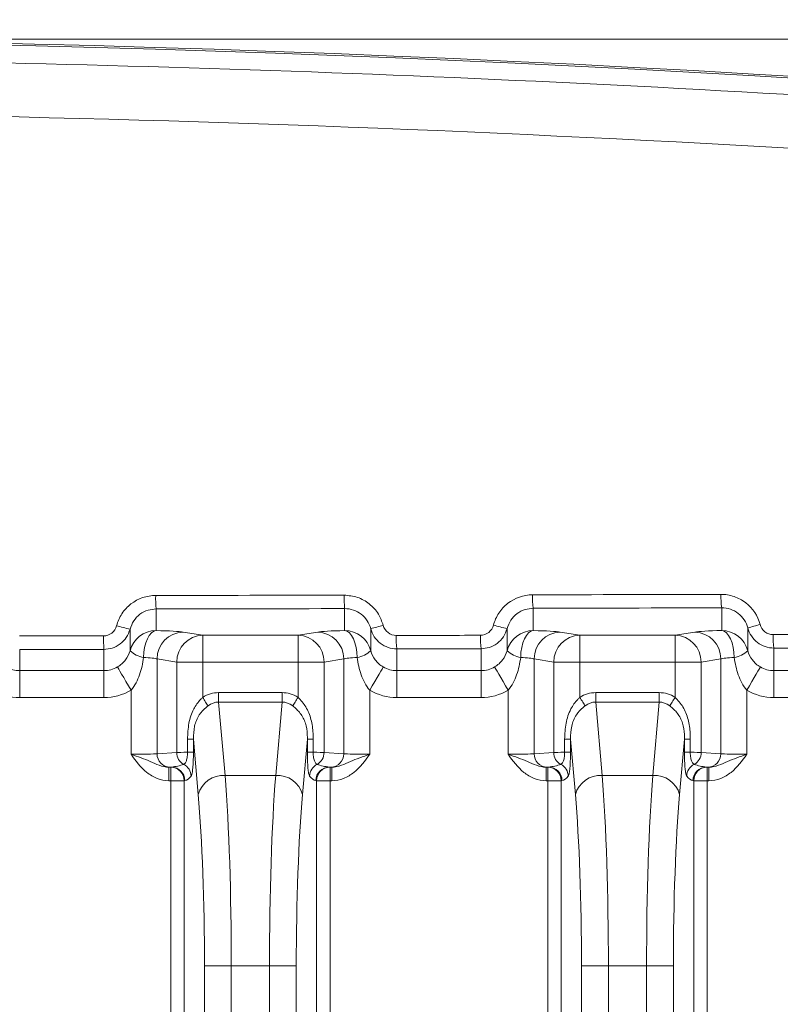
# Model space of a CAD drawing. Header units: millimetres. Extents: x 0 to 594, y 0 to 420.
# Tile 36 of 70: x 360 to 375, y 246 to 265. Entities that reach past the tile are written whole.
import ezdxf

# ---------------------------------------------------------------- set-up
doc = ezdxf.new("R2010")
doc.units = ezdxf.units.MM
doc.styles.add('SLDTEXTSTYLE1', font='TXT', dxfattribs={"width": 0.605})
doc.dimstyles.new('SLDDIMSTYLE3', dxfattribs={"dimtxt": 2.568319, "dimasz": 3.3, "dimexe": 0, "dimexo": 0.0625, "dimgap": 0.64208, "dimtad": 1, "dimdec": 3, "dimlfac": 2, "dimrnd": 1e-09, "dimzin": 12, "dimdsep": 46, "dimtxsty": 'SLDTEXTSTYLE1', "dimsah": 1, "dimcen": 0.09, "dimadec": 0, "dimazin": 3, "dimtfac": 1, "dimtdec": 1, "dimtmove": 0, "dimatfit": 0, "dimfxl": 1, "dimfrac": 2, "dimtolj": 1, "dimtzin": 12, "dimarcsym": 0})
doc.dimstyles.new('SLDDIMSTYLE4', dxfattribs={"dimtxt": 2.568319, "dimasz": 3.3, "dimexe": 0, "dimexo": 0.0625, "dimgap": 0.64208, "dimtad": 1, "dimdec": 0, "dimlfac": 2, "dimrnd": 1e-09, "dimzin": 12, "dimdsep": 46, "dimtxsty": 'SLDTEXTSTYLE1', "dimsah": 1, "dimcen": 0.09, "dimadec": 0, "dimazin": 3, "dimtfac": 1, "dimtdec": 1, "dimtofl": 0, "dimtmove": 0, "dimatfit": 3, "dimfxl": 1, "dimfrac": 2, "dimtolj": 1, "dimtzin": 12, "dimarcsym": 0})

# ---------------------------------------------------------------- blocks, each defined once
blk = doc.blocks.new('*D14')
at = {"color": 7, "linetype": 'Continuous', "lineweight": 0}
for p, q in [((441.841, 271.949), (441.841, 278.349)), ((441.841, 264.449), (441.841, 271.949)), ((359.347, 264.449), (442.841, 264.449)), ((441.841, 264.449), (441.841, 236.713)), ((437.309, 245.092), (437.309, 245.68)), ((437.309, 245.68), (441.254, 245.68)), ((441.254, 245.68), (441.254, 245.092)), ((437.309, 238.722), (437.309, 238.134)), ((441.254, 238.134), (441.254, 238.722)), ((437.309, 238.134), (441.254, 238.134))]:
    blk.add_line(p, q, dxfattribs=at)
for points in [[(441.841, 271.949), (442.341, 275.249), (441.341, 275.249)], [(441.841, 264.449), (441.341, 261.149), (442.341, 261.149)]]:
    blk.add_solid(points, dxfattribs=at)
at = {"color": 7, "linetype": 'Continuous', "lineweight": 0, "char_height": 2.6458, "attachment_point": 1, "rotation": 90, "style": 'SLDTEXTSTYLE1'}
for s, insert in [('min.', (437.843, 247.113, 0.05)), ('min.', (433.311, 246.035, 0.05)), ('0,6', (437.843, 239.457, 0.05)), ('15', (433.311, 238.771, 0.05))]:
    blk.add_mtext(s, dxfattribs=dict(at, insert=insert))
blk = doc.blocks.new('*D15')
at = {"color": 7, "linetype": 'Continuous', "lineweight": 0}
for p, q in [((346.45, 291.591), (345.862, 291.591)), ((345.862, 291.591), (345.862, 287.647)), ((354.78, 291.591), (355.368, 291.591)), ((355.368, 291.591), (355.368, 287.647)), ((271.889, 206.062), (271.889, 288.059)), ((429.341, 208.541), (429.341, 288.059)), ((345.862, 287.647), (346.45, 287.647)), ((355.368, 287.647), (354.78, 287.647)), ((271.889, 287.059), (429.341, 287.059))]:
    blk.add_line(p, q, dxfattribs=at)
for points in [[(271.889, 287.059), (275.189, 286.559), (275.189, 287.559)], [(429.341, 287.059), (426.041, 287.559), (426.041, 286.559)]]:
    blk.add_solid(points, dxfattribs=at)
at = {"color": 7, "linetype": 'Continuous', "lineweight": 0, "char_height": 2.6458, "attachment_point": 1, "rotation": 0, "style": 'SLDTEXTSTYLE1'}
for s, insert in [('315', (346.499, 295.59, 0.05)), ('12,4', (347.185, 291.057, 0.05))]:
    blk.add_mtext(s, dxfattribs=dict(at, insert=insert))

msp = doc.modelspace()

# ---------------------------------------------------------------- linework, layer by layer
at = {"color": 8, "linetype": 'Continuous', "lineweight": 0}
for p, q in [((369.92271, 253.84682), (369.92271, 253.43157)), ((373.43321, 253.43157), (373.43321, 253.85487)), ((362.90171, 253.83474), (362.90171, 253.43156)), ((366.41221, 253.43157), (366.41221, 253.84011)), ((373.91869, 253.05616), (373.91869, 253.48023)), ((362.41623, 253.45731), (362.41623, 253.05616)), ((363.40402, 253.40413), (363.76921, 253.34463)), ((363.76921, 253.34463), (365.54471, 253.34463)), ((365.54471, 253.34463), (365.90989, 253.40414)), ((366.89769, 253.05616), (366.89769, 253.4649)), ((369.43723, 253.46883), (369.43723, 253.05616)), ((370.42502, 253.40414), (370.79021, 253.34463)), ((370.79021, 253.34463), (372.56571, 253.34463)), ((372.56571, 253.34463), (372.93089, 253.40414)), ((360.36217, 253.07944), (360.36217, 252.68434)), ((361.93074, 252.68434), (361.93074, 253.08124)), ((367.38317, 253.08958), (367.38317, 252.68434)), ((368.95174, 252.68434), (368.95174, 253.09257)), ((374.40417, 253.10509), (374.40417, 252.68435)), ((363.2848, 252.84361), (362.91961, 252.90311)), ((362.91961, 252.90311), (362.91961, 251.13726)), ((363.2848, 251.16105), (363.2848, 252.84361)), ((363.76921, 252.84361), (363.76921, 252.18699)), ((365.54471, 252.84361), (363.76921, 252.84361)), ((365.54471, 252.187), (365.54471, 252.84361)), ((366.39431, 252.90311), (366.02912, 252.84361)), ((366.02912, 252.84361), (366.02912, 251.16105)), ((366.39431, 252.90311), (366.39431, 251.13726)), ((370.3058, 252.84361), (369.94061, 252.90312)), ((369.94061, 252.90312), (369.94061, 251.13726)), ((370.3058, 251.16105), (370.3058, 252.84361)), ((370.79021, 252.84361), (370.79021, 252.187)), ((372.56571, 252.84361), (370.79021, 252.84361)), ((372.56571, 252.187), (372.56571, 252.84361)), ((373.41531, 252.90312), (373.05012, 252.84361)), ((373.05012, 252.84361), (373.05012, 251.16105)), ((373.41531, 252.90312), (373.41531, 251.13726)), ((360.36217, 252.68434), (361.93074, 252.68434)), ((367.38317, 252.68434), (368.95174, 252.68434)), ((374.40417, 252.68435), (375.97274, 252.68435)), ((362.4352, 252.31954), (362.4352, 251.12752)), ((364.0663, 252.2755), (365.24761, 252.27549)), ((366.87872, 252.31954), (366.87872, 251.12753)), ((369.4562, 252.31954), (369.4562, 251.12753)), ((371.0873, 252.2755), (372.26861, 252.2755)), ((373.89972, 252.31954), (373.89972, 251.12753)), ((361.93074, 252.18332), (360.36217, 252.18332)), ((364.0663, 252.09819), (364.18585, 250.73179)), ((365.24761, 252.09819), (364.0663, 252.09819)), ((365.12807, 250.73179), (365.24761, 252.09819)), ((368.95174, 252.18332), (367.38317, 252.18332)), ((371.0873, 252.09819), (371.20685, 250.73179)), ((372.26862, 252.09819), (371.0873, 252.09819)), ((372.14907, 250.73179), (372.26862, 252.09819)), ((375.97274, 252.18333), (374.40417, 252.18333)), ((363.48729, 251.16354), (363.48729, 251.40733)), ((363.59613, 251.40733), (363.59613, 251.16354)), ((363.68626, 250.37718), (363.59613, 251.40733)), ((365.71779, 251.40733), (365.62766, 250.37718)), ((365.71779, 251.16354), (365.71779, 251.40733)), ((365.82663, 251.40733), (365.82663, 251.16353)), ((370.50829, 251.16354), (370.50829, 251.40733)), ((370.61713, 251.40733), (370.61713, 251.16354)), ((370.70726, 250.37718), (370.61713, 251.40733)), ((372.73879, 251.40733), (372.64866, 250.37718)), ((372.73879, 251.16354), (372.73879, 251.40733)), ((372.84763, 251.40733), (372.84763, 251.16354)), ((362.91961, 251.13726), (363.2848, 251.16105)), ((366.02912, 251.16105), (366.39431, 251.13726)), ((369.94061, 251.13726), (370.3058, 251.16105)), ((373.05012, 251.16105), (373.41531, 251.13726)), ((363.14127, 250.88541), (363.17344, 250.88541)), ((363.17344, 250.88541), (363.18749, 250.88822)), ((364.18585, 250.73179), (365.12807, 250.73179)), ((366.1521, 250.88655), (366.12643, 250.88822)), ((366.12643, 250.88822), (366.14048, 250.88542)), ((366.14048, 250.88542), (366.17265, 250.88542)), ((370.16227, 250.88542), (370.19444, 250.88542)), ((370.19444, 250.88542), (370.20849, 250.88822)), ((371.20685, 250.73179), (372.14907, 250.73179)), ((373.1731, 250.88655), (373.14743, 250.88823)), ((373.14743, 250.88823), (373.16148, 250.88542)), ((373.16148, 250.88542), (373.19365, 250.88542)), ((363.17344, 250.63471), (363.14127, 250.63471)), ((363.17345, 224.72186), (363.17344, 250.63471)), ((363.43729, 250.63751), (363.42324, 250.6347)), ((363.42324, 250.6347), (363.42325, 224.72186)), ((365.89068, 250.6347), (365.87663, 250.63751)), ((365.8907, 224.72186), (365.89068, 250.6347)), ((366.17265, 250.63471), (366.14048, 250.63471)), ((366.14048, 250.63471), (366.14049, 224.72186)), ((370.19444, 250.63471), (370.16227, 250.63471)), ((370.19445, 224.72186), (370.19444, 250.63471)), ((370.45829, 250.63751), (370.44424, 250.63471)), ((370.44424, 250.63471), (370.44425, 224.72186)), ((372.91168, 250.63471), (372.89763, 250.63751)), ((372.9117, 224.72186), (372.91168, 250.63471)), ((373.19365, 250.63471), (373.16148, 250.63471)), ((373.16148, 250.63471), (373.16149, 224.72186)), ((363.80193, 225.56311), (363.80192, 247.18565)), ((364.30151, 247.18565), (364.30152, 225.56311)), ((365.01242, 247.18565), (364.30151, 247.18565)), ((365.01243, 225.56311), (365.01242, 247.18565)), ((365.51201, 247.18565), (365.51202, 225.56311)), ((370.82293, 224.43879), (370.82292, 247.18566)), ((371.32251, 247.18565), (371.32252, 223.61665)), ((372.03342, 247.18565), (371.32251, 247.18565)), ((372.03343, 223.34803), (372.03342, 247.18565))]:
    msp.add_line(p, q, dxfattribs=at)
at = {"color": 7, "linetype": 'Continuous', "lineweight": 15}
for p, q in [((363.18749, 250.88822), (363.16182, 250.88655)), ((370.20849, 250.88822), (370.18282, 250.88655)), ((372.53301, 247.18566), (372.53302, 223.76149))]:
    msp.add_line(p, q, dxfattribs=at)
at = {"color": 8, "linetype": 'Continuous', "lineweight": 0, "flags": 128}
for points in [[(362.90171, 253.43156), (362.85727, 253.41872), (362.81447, 253.38802), (362.77485, 253.3406), (362.73987, 253.27817), (362.71081, 253.20304), (362.68873, 253.11794), (362.67443, 253.02599), (362.66845, 252.93054)], [(363.76921, 253.34463), (363.76921, 253.33138), (363.76921, 253.30041), (363.76921, 253.25284), (363.76921, 253.1904), (363.76921, 253.11537), (363.76921, 253.03046), (363.76921, 252.93876), (363.76921, 252.84361)], [(365.54471, 253.34463), (365.54471, 253.33138), (365.54471, 253.3004), (365.54471, 253.25284), (365.54471, 253.1904), (365.54471, 253.11537), (365.54471, 253.03046), (365.54471, 252.93876), (365.54471, 252.84361)], [(366.41221, 253.43157), (366.45664, 253.41872), (366.49945, 253.38803), (366.53907, 253.3406), (366.57405, 253.27817), (366.60311, 253.20304), (366.62519, 253.11794), (366.63948, 253.02599), (366.64546, 252.93055)], [(369.92271, 253.43157), (369.87827, 253.41872), (369.83547, 253.38803), (369.79585, 253.3406), (369.76087, 253.27818), (369.73181, 253.20304), (369.70973, 253.11794), (369.69543, 253.02599), (369.68945, 252.93055)], [(370.79021, 253.34463), (370.79021, 253.33138), (370.79021, 253.30041), (370.79021, 253.25284), (370.79021, 253.1904), (370.79021, 253.11537), (370.79021, 253.03046), (370.79021, 252.93876), (370.79021, 252.84361)], [(372.56571, 253.34463), (372.56571, 253.33138), (372.56571, 253.30041), (372.56571, 253.25284), (372.56571, 253.19041), (372.56571, 253.11537), (372.56571, 253.03046), (372.56571, 252.93877), (372.56571, 252.84361)], [(373.43321, 253.43157), (373.47764, 253.41873), (373.52045, 253.38803), (373.56007, 253.3406), (373.59505, 253.27818), (373.62411, 253.20304), (373.64619, 253.11794), (373.66048, 253.02599), (373.66646, 252.93055)], [(362.18297, 252.75258), (362.1894, 252.74154), (362.20483, 252.71505), (362.22869, 252.67408), (362.26012, 252.62013), (362.29795, 252.55518), (362.34081, 252.48159), (362.38713, 252.40208), (362.4352, 252.31954)], [(363.76921, 252.84361), (363.68752, 252.8436), (363.60801, 252.84361), (363.5328, 252.84361), (363.46392, 252.84361), (363.40318, 252.84361), (363.35223, 252.84361), (363.31241, 252.84361), (363.2848, 252.84361)], [(366.02912, 252.84361), (366.0015, 252.84361), (365.96169, 252.84361), (365.91073, 252.84361), (365.85, 252.84361), (365.78111, 252.84361), (365.70591, 252.84361), (365.6264, 252.84361), (365.54471, 252.84361)], [(367.13095, 252.75258), (367.12452, 252.74155), (367.10909, 252.71506), (367.08522, 252.67408), (367.0538, 252.62014), (367.01597, 252.55518), (366.97311, 252.48159), (366.92679, 252.40208), (366.87872, 252.31954)], [(369.20397, 252.75258), (369.2104, 252.74155), (369.22583, 252.71506), (369.24969, 252.67409), (369.28112, 252.62013), (369.31895, 252.55518), (369.36181, 252.4816), (369.40813, 252.40208), (369.4562, 252.31954)], [(370.79021, 252.84361), (370.70852, 252.84361), (370.62901, 252.84361), (370.5538, 252.84361), (370.48492, 252.84361), (370.42418, 252.84361), (370.37323, 252.84361), (370.33341, 252.84361), (370.3058, 252.84361)], [(373.05012, 252.84361), (373.0225, 252.84361), (372.98269, 252.84361), (372.93173, 252.84361), (372.871, 252.84361), (372.80211, 252.84361), (372.72691, 252.84361), (372.6474, 252.84361), (372.56571, 252.84361)], [(374.15195, 252.75259), (374.14552, 252.74155), (374.13009, 252.71506), (374.10622, 252.67409), (374.0748, 252.62014), (374.03697, 252.55518), (373.99411, 252.4816), (373.94779, 252.40208), (373.89972, 252.31954)], [(360.36217, 252.68434), (360.36217, 252.67109), (360.36217, 252.64011), (360.36217, 252.59255), (360.36217, 252.53011), (360.36217, 252.45508), (360.36217, 252.37017), (360.36217, 252.27847), (360.36217, 252.18332)], [(361.93074, 252.68434), (361.93074, 252.67109), (361.93074, 252.64012), (361.93074, 252.59255), (361.93074, 252.53011), (361.93074, 252.45508), (361.93074, 252.37017), (361.93074, 252.27847), (361.93074, 252.18332)], [(367.38317, 252.68434), (367.38317, 252.67109), (367.38317, 252.64012), (367.38317, 252.59255), (367.38317, 252.53012), (367.38317, 252.45508), (367.38317, 252.37017), (367.38317, 252.27848), (367.38317, 252.18332)], [(368.95174, 252.68434), (368.95174, 252.67109), (368.95174, 252.64012), (368.95174, 252.59255), (368.95174, 252.53012), (368.95174, 252.45508), (368.95174, 252.37017), (368.95174, 252.27848), (368.95174, 252.18332)], [(374.40417, 252.68435), (374.40417, 252.67109), (374.40417, 252.64013), (374.40417, 252.59255), (374.40417, 252.53012), (374.40417, 252.45508), (374.40417, 252.37018), (374.40417, 252.27848), (374.40417, 252.18333)], [(364.0663, 252.2755), (364.0663, 252.25092), (364.0663, 252.22658), (364.0663, 252.20271), (364.0663, 252.17954), (364.0663, 252.15729), (364.0663, 252.13619), (364.0663, 252.11642), (364.0663, 252.09819)], [(365.24761, 252.27549), (365.24761, 252.25092), (365.24761, 252.22658), (365.24761, 252.20271), (365.24761, 252.17954), (365.24761, 252.15729), (365.24761, 252.13618), (365.24761, 252.11642), (365.24761, 252.09819)], [(371.0873, 252.2755), (371.0873, 252.25092), (371.0873, 252.22658), (371.0873, 252.20271), (371.0873, 252.17954), (371.0873, 252.1573), (371.0873, 252.13619), (371.0873, 252.11643), (371.0873, 252.09819)], [(372.26861, 252.2755), (372.26861, 252.25092), (372.26861, 252.22658), (372.26861, 252.20271), (372.26861, 252.17954), (372.26861, 252.1573), (372.26862, 252.13619), (372.26861, 252.11642), (372.26862, 252.09819)], [(363.76921, 252.18699), (363.78329, 252.16472), (363.79721, 252.14268), (363.81082, 252.12114), (363.82396, 252.10033), (363.83651, 252.08048), (363.8483, 252.0618), (363.85923, 252.04452), (363.86915, 252.02881)], [(365.54471, 252.187), (365.53063, 252.16472), (365.51671, 252.14269), (365.5031, 252.12114), (365.48995, 252.10033), (365.47741, 252.08048), (365.46561, 252.0618), (365.45469, 252.04452), (365.44477, 252.02881)], [(370.79021, 252.187), (370.80429, 252.16472), (370.81821, 252.14269), (370.83182, 252.12114), (370.84496, 252.10033), (370.85751, 252.08048), (370.8693, 252.06181), (370.88023, 252.04452), (370.89015, 252.02881)], [(372.56571, 252.187), (372.55163, 252.16472), (372.53771, 252.14269), (372.5241, 252.12115), (372.51095, 252.10033), (372.49841, 252.08048), (372.48661, 252.06181), (372.47569, 252.04452), (372.46577, 252.02882)], [(363.48729, 251.40733), (363.50936, 251.40733), (363.52943, 251.40733), (363.54726, 251.40733), (363.56261, 251.40733), (363.57532, 251.40733), (363.58521, 251.40733), (363.59218, 251.40733), (363.59613, 251.40733)], [(365.82663, 251.40733), (365.80456, 251.40733), (365.78449, 251.40733), (365.76666, 251.40733), (365.7513, 251.40733), (365.7386, 251.40733), (365.7287, 251.40733), (365.72174, 251.40733), (365.71779, 251.40733)], [(370.50829, 251.40733), (370.53036, 251.40733), (370.55043, 251.40733), (370.56826, 251.40733), (370.58361, 251.40733), (370.59632, 251.40733), (370.60621, 251.40733), (370.61318, 251.40733), (370.61713, 251.40733)], [(372.84763, 251.40733), (372.82556, 251.40733), (372.80549, 251.40733), (372.78766, 251.40733), (372.77231, 251.40733), (372.7596, 251.40734), (372.7497, 251.40733), (372.74274, 251.40734), (372.73879, 251.40733)], [(363.48729, 251.16354), (363.50936, 251.16353), (363.52943, 251.16354), (363.54726, 251.16353), (363.56261, 251.16353), (363.57532, 251.16353), (363.58521, 251.16353), (363.59218, 251.16353), (363.59613, 251.16354)], [(365.82663, 251.16353), (365.80456, 251.16354), (365.78449, 251.16354), (365.76666, 251.16354), (365.75131, 251.16354), (365.7386, 251.16354), (365.7287, 251.16354), (365.72174, 251.16354), (365.71779, 251.16354)], [(370.50829, 251.16354), (370.53036, 251.16354), (370.55043, 251.16354), (370.56826, 251.16354), (370.58361, 251.16354), (370.59632, 251.16354), (370.60621, 251.16354), (370.61318, 251.16354), (370.61713, 251.16354)], [(372.84763, 251.16354), (372.82556, 251.16354), (372.80549, 251.16354), (372.78766, 251.16354), (372.77231, 251.16354), (372.7596, 251.16354), (372.7497, 251.16354), (372.74274, 251.16354), (372.73879, 251.16354)], [(363.14127, 250.63471), (363.14127, 250.68309), (363.14127, 250.72965), (363.14127, 250.77264), (363.14127, 250.81046), (363.14127, 250.84166), (363.14127, 250.86509), (363.14127, 250.87986), (363.14127, 250.88541)], [(363.17344, 250.63471), (363.17344, 250.68308), (363.17344, 250.72965), (363.17344, 250.77264), (363.17344, 250.81046), (363.17344, 250.84166), (363.17344, 250.86509), (363.17344, 250.87986), (363.17344, 250.88541)], [(366.14048, 250.88542), (366.14048, 250.87986), (366.14048, 250.86509), (366.14048, 250.84166), (366.14048, 250.81046), (366.14048, 250.77265), (366.14048, 250.72965), (366.14048, 250.68309), (366.14048, 250.63471)], [(366.17265, 250.88542), (366.17265, 250.87986), (366.17265, 250.86509), (366.17265, 250.84166), (366.17265, 250.81046), (366.17265, 250.77265), (366.17265, 250.72965), (366.17265, 250.68309), (366.17265, 250.63471)], [(370.16227, 250.63471), (370.16227, 250.68309), (370.16227, 250.72965), (370.16227, 250.77265), (370.16227, 250.81046), (370.16227, 250.84167), (370.16227, 250.8651), (370.16227, 250.87986), (370.16227, 250.88542)], [(370.19444, 250.63471), (370.19444, 250.68309), (370.19444, 250.72965), (370.19444, 250.77265), (370.19444, 250.81046), (370.19444, 250.84167), (370.19444, 250.8651), (370.19444, 250.87986), (370.19444, 250.88542)], [(373.16148, 250.88542), (373.16148, 250.87987), (373.16148, 250.8651), (373.16148, 250.84167), (373.16148, 250.81046), (373.16148, 250.77265), (373.16148, 250.72966), (373.16148, 250.68309), (373.16148, 250.63471)], [(373.19365, 250.88542), (373.19365, 250.87986), (373.19365, 250.8651), (373.19365, 250.84167), (373.19365, 250.81046), (373.19365, 250.77265), (373.19365, 250.72966), (373.19365, 250.68309), (373.19365, 250.63471)], [(363.42324, 250.6347), (363.41492, 250.63471), (363.39833, 250.6347), (363.37403, 250.6347), (363.34284, 250.6347), (363.30585, 250.6347), (363.26432, 250.63471), (363.21967, 250.6347), (363.17344, 250.63471)], [(365.89068, 250.6347), (365.899, 250.63471), (365.91559, 250.6347), (365.93989, 250.63471), (365.97108, 250.63471), (366.00807, 250.6347), (366.0496, 250.63471), (366.09425, 250.6347), (366.14048, 250.63471)], [(370.44424, 250.63471), (370.43592, 250.63471), (370.41933, 250.63471), (370.39503, 250.63471), (370.36384, 250.63471), (370.32685, 250.63471), (370.28532, 250.63471), (370.24067, 250.63471), (370.19444, 250.63471)], [(373.16148, 250.63471), (373.11525, 250.63471), (373.0706, 250.63471), (373.02907, 250.63471), (372.99208, 250.63471), (372.96089, 250.63471), (372.93659, 250.63471), (372.92, 250.63471), (372.91168, 250.63471)], [(363.80192, 247.18565), (363.81854, 247.18565), (363.85173, 247.18565), (363.90033, 247.18565), (363.9627, 247.18565), (364.03668, 247.18565), (364.11974, 247.18565), (364.20904, 247.18565), (364.30151, 247.18565)], [(365.51201, 247.18565), (365.49538, 247.18565), (365.4622, 247.18565), (365.41359, 247.18565), (365.35122, 247.18565), (365.27724, 247.18565), (365.19418, 247.18565), (365.10488, 247.18565), (365.01242, 247.18565)], [(370.82292, 247.18566), (370.83954, 247.18565), (370.87273, 247.18565), (370.92133, 247.18565), (370.9837, 247.18565), (371.05768, 247.18565), (371.14074, 247.18566), (371.23004, 247.18566), (371.32251, 247.18565)], [(372.03342, 247.18565), (372.12588, 247.18566), (372.21518, 247.18566), (372.29824, 247.18565), (372.37222, 247.18565), (372.43459, 247.18565), (372.4832, 247.18566), (372.51638, 247.18565), (372.53301, 247.18566)]]:
    msp.add_lwpolyline(points, dxfattribs=at)
at = {"color": 7, "linetype": 'Continuous', "lineweight": 15}
for centre, radius, start, end in [((350.59011, -136.71655), 401.2, 79.7839621, 100.2161032), ((350.61518, -136.74163), 401.19094, 79.7833381, 100.2167272)]:
    msp.add_arc(centre, radius, start, end, dxfattribs=at)
at = {"color": 8, "linetype": 'Continuous', "lineweight": 0}
for centre, radius, start, end in [((365.16028, 254.02931), 2.26694, 178.585947, 184.923718), ((368.16795, 254.03471), 1.7665, 178.18646, 186.324828), ((371.35824, 254.04147), 1.44867, 177.79036, 187.722082), ((374.64697, 254.04959), 1.22928, 177.398574, 189.114023), ((364.54831, 262.47134), 9.26275, 255.098136, 256.692415), ((368.5544, 247.79559), 5.90642, 103.954007, 106.289644), ((370.71782, 259.20098), 5.87346, 254.850689, 257.406592), ((375.10583, 249.61527), 4.04316, 103.722311, 107.07459), ((364.38359, 253.2758), 2.46055, 178.697045, 184.535272), ((362.90155, 252.93016), 0.50141, 89.981371, 165.445623), ((363.41915, 252.90482), 0.49954, 91.73559, 180.195628), ((363.78434, 252.84531), 0.49954, 91.735456, 180.195761), ((365.52958, 252.84531), 0.49955, 359.804353, 88.264376), ((365.89476, 252.90481), 0.49955, 359.804795, 88.263503), ((366.41237, 252.93015), 0.50142, 14.554624, 90.017952), ((369.03695, 253.28419), 1.66518, 178.07652, 186.711752), ((370.46371, 253.28722), 1.52444, 177.899839, 187.335716), ((369.92255, 252.93015), 0.50142, 89.982408, 165.445118), ((370.44015, 252.90482), 0.49954, 91.735401, 180.195816), ((370.80535, 252.84531), 0.49955, 91.736202, 180.195437), ((372.55058, 252.84532), 0.49954, 359.804339, 88.264403), ((372.91576, 252.90482), 0.49955, 359.80483, 88.263912), ((373.43337, 252.93016), 0.50142, 14.554662, 90.017934), ((375.5681, 253.29982), 1.18011, 177.291101, 189.498173), ((362.74828, 253.40687), 0.48297, 226.565104, 260.486301), ((366.56564, 253.40686), 0.48295, 279.513232, 313.435441), ((369.76929, 253.40689), 0.48298, 226.565706, 260.485719), ((373.58661, 253.40692), 0.48302, 279.51549, 313.433119), ((363.16748, 251.13436), 0.24788, 179.330357, 268.692397), ((363.53801, 251.16061), 0.25322, 179.900108, 240.999661), ((365.77591, 251.1606), 0.25321, 298.999167, 0.100706), ((366.14645, 251.13436), 0.24788, 271.30712, 0.669649), ((370.18848, 251.13437), 0.24788, 179.330326, 268.692427), ((370.55901, 251.16061), 0.25322, 179.900024, 240.999745), ((372.79691, 251.16061), 0.25321, 298.999205, 0.100713), ((373.16745, 251.13437), 0.24788, 271.307117, 0.669679), ((363.30126, 250.71434), 0.25206, 0.658383, 63.110753), ((366.01268, 250.71433), 0.25207, 116.890978, 179.34062), ((370.32225, 250.71434), 0.25206, 0.658574, 63.110562), ((373.03367, 250.71434), 0.25206, 116.89, 179.340705), ((363.17253, 250.63472), 0.2507, 359.99725, 89.793241), ((363.18658, 250.63752), 0.2507, 359.997235, 89.79229), ((364.15235, 250.24975), 0.4832, 86.025082, 164.709972), ((365.16157, 250.24975), 0.4832, 15.290416, 93.974897), ((366.12734, 250.63752), 0.25071, 90.20818, 180.002087), ((366.14139, 250.63471), 0.25071, 90.208207, 180.002061), ((370.19354, 250.63472), 0.2507, 359.99639, 89.794048), ((370.20758, 250.63752), 0.2507, 359.998134, 89.792304), ((371.17335, 250.24976), 0.4832, 86.024843, 164.710186), ((372.18257, 250.24976), 0.4832, 15.290091, 93.975209), ((373.14833, 250.63752), 0.2507, 90.207334, 180.002906), ((373.16239, 250.63472), 0.2507, 90.207396, 180.002845)]:
    msp.add_arc(centre, radius, start, end, dxfattribs=at)
for centre, major_axis, ratio, start_param, end_param in [((350.61495, 271.60475), (401.2, 0.00023), 0.04368823, 4.74299963, 4.75174955), ((350.61495, 271.60475), (401.2, 0.00023), 0.04368823, 4.76050248, 4.76925911), ((350.61495, 271.35424), (401.45075, 0.00023), 0.04366094, 4.76050248, 4.76925911), ((350.61495, 271.35424), (401.45075, 0.00023), 0.04366094, 4.74299963, 4.75174955), ((350.61495, 270.8525), (401.2, 0.00023), 0.04368823, 4.73667134, 4.74057994), ((362.4352, 253.3928), (1.003, 0), 0.04366094, 0.26179939, 1.0870338), ((366.87872, 253.3928), (1.003, 0), 0.04366094, 2.05455885, 2.87979327), ((350.61495, 270.8525), (401.2, 0.00023), 0.04368823, 4.75417018, 4.75808118), ((369.4562, 253.3928), (1.003, 0), 0.04366094, 0.26179939, 1.0870338), ((373.89972, 253.39281), (1.003, 0), 0.04366094, 2.05455885, 2.87979327), ((350.61495, 270.8525), (401.2, 0.00023), 0.04368823, 4.77168183, 4.77559643), ((350.61495, 270.60199), (401.45075, 0.00023), 0.04366094, 4.73667134, 4.74057994), ((362.4352, 252.89178), (0.5015, 0), 0.08732189, 0.26179939, 1.0870338), ((366.87872, 252.89178), (0.5015, 0), 0.08732189, 2.05455885, 2.87979327), ((350.61495, 270.60199), (401.45075, 0.00023), 0.04366094, 4.75417018, 4.75808118), ((369.4562, 252.89178), (0.5015, 0), 0.08732189, 0.26179939, 1.0870338), ((373.89972, 252.89178), (0.5015, 0), 0.08732189, 2.05455885, 2.87979327), ((350.61495, 270.60199), (401.45075, 0.00023), 0.04366094, 4.77168183, 4.77559643), ((360.36217, 253.18727), (0, 0.50293), 0.99715099, 2.61458646, 3.14159265), ((361.93074, 253.18727), (0, 0.50293), 0.99715099, 3.14159265, 3.66859885), ((367.38317, 253.18728), (0, 0.50293), 0.99715099, 2.61458646, 3.14159265), ((368.95174, 253.18728), (0, 0.50293), 0.99715099, 3.14159265, 3.66859885), ((374.40417, 253.18728), (0, 0.50293), 0.99715099, 2.61458646, 3.14159265), ((360.36217, 253.18727), (0, -1.00396), 0.99904822, 5.75617911, 6.28318531), ((361.93074, 253.18727), (0, 1.00396), 0.99904822, 3.14159265, 3.66859885), ((364.11284, 251.21165), (0.0929, -1.06182), 0.70575756, 3.07992516, 3.49070104), ((365.20108, 251.21165), (0.0929, 1.06182), 0.70575756, 5.93407692, 6.3448528), ((367.38317, 253.18728), (0, -1.00396), 0.99904822, 5.75617911, 6.28318531), ((368.95174, 253.18728), (0, 1.00396), 0.99904822, 3.14159265, 3.66859885), ((371.13384, 251.21166), (-0.0929, 1.06182), 0.70575756, 6.22151781, 6.63229369), ((372.22208, 251.21166), (-0.0929, -1.06182), 0.70575756, 2.79248427, 3.20326015), ((374.40417, 253.18728), (0, -1.00396), 0.99904822, 5.75617911, 6.28318531), ((364.11284, 251.21165), (-0.07747, 0.88552), 0.56417586, 6.22151781, 6.63229369), ((365.20108, 251.21165), (0.07747, 0.88552), 0.56417586, 5.93407692, 6.3448528), ((371.13384, 251.21166), (-0.07747, 0.88552), 0.56417586, 6.22151781, 6.63229369), ((372.22208, 251.21166), (0.07747, 0.88552), 0.56417586, 5.93407692, 6.3448528), ((362.4352, 251.14066), (0.5015, 0), 0.0261826, 4.71238898, 6.02138592), ((363.76921, 251.15992), (0.5015, 0), 0.00872753, 2.16778032, 2.87979327), ((365.54471, 251.15992), (0.5015, 0), 0.00872753, 0.26179939, 0.97381233), ((366.87872, 251.14066), (0.5015, 0), 0.0261826, 3.40339204, 4.71238898), ((369.4562, 251.14066), (0.5015, 0), 0.0261826, 4.71238898, 6.02138592), ((370.79021, 251.15992), (0.5015, 0), 0.00872753, 2.16778032, 2.87979327), ((372.56571, 251.15992), (0.5015, 0), 0.00872753, 0.26179939, 0.97381233), ((373.89972, 251.14066), (0.5015, 0), 0.0261826, 3.40339204, 4.71238898), ((363.18635, 251.13886), (0.49284, 0.06492), 0.50119437, 4.64876371, 5.12832875), ((366.12756, 251.13886), (0.49284, -0.06492), 0.50119437, 4.29644921, 4.77601425), ((370.20735, 251.13886), (0.49284, 0.06492), 0.50119437, 4.64876371, 5.12832875), ((373.14856, 251.13886), (0.49284, -0.06492), 0.50119437, 4.29644921, 4.77601425), ((362.4352, 250.88994), (0.75225, 0), 0.01745506, 5.93098033, 6.02138592), ((363.90663, 247.18565), (0, 5.015), 0.0787398, 4.71238898, 5.49778714), ((365.4073, 247.18565), (0, 5.015), 0.0787398, 0.78539816, 1.57079633), ((366.87872, 250.88995), (0.75225, 0), 0.01745506, 3.40339204, 3.49379763), ((369.4562, 250.88995), (0.75225, 0), 0.01745506, 5.93098033, 6.02138592), ((370.92763, 247.18565), (0, 5.015), 0.0787398, 4.71238898, 5.49778714), ((372.4283, 247.18565), (0, 5.015), 0.0787398, 0.78539816, 1.57079633), ((373.89972, 250.88995), (0.75225, 0), 0.01745506, 3.40339204, 3.49379763), ((363.43615, 251.13886), (0.03178, 0.50361), 0.49580559, 3.27270243, 3.75226747), ((365.87777, 251.13886), (-0.03178, 0.50361), 0.49580559, 2.53091784, 3.01048288), ((370.45715, 251.13886), (0.03178, 0.50361), 0.49580559, 3.27270243, 3.75226747), ((372.89877, 251.13886), (-0.03178, 0.50361), 0.49580559, 2.53091784, 3.01048288), ((363.40704, 247.18565), (0, 4.5135), 0.08748866, 4.71238898, 5.49778714), ((365.90689, 247.18565), (0, 4.5135), 0.08748866, 0.78539816, 1.57079633), ((370.42804, 247.18565), (0, 4.5135), 0.08748866, 4.71238898, 5.49778714), ((372.92789, 247.18566), (0, 4.5135), 0.08748866, 0.78539816, 1.57079633)]:
    msp.add_ellipse(centre, major_axis=major_axis, ratio=ratio, start_param=start_param, end_param=end_param, dxfattribs=at)
for points, knots in [([(279.56425, 257.99204), (283.18031, 258.59149), (290.41241, 259.79037), (301.3941, 261.23405), (312.46144, 262.40936), (323.92328, 263.31084), (335.74829, 263.90686), (347.9195, 264.16311), (360.09547, 264.0648), (372.37021, 263.60589), (384.72514, 262.77427), (397.13691, 261.55674), (409.47309, 260.00061), (417.60268, 258.66142), (421.66566, 257.99212)], [0, 0, 0, 0, 0.07768722, 0.15537408, 0.23350589, 0.31163742, 0.39639668, 0.48123095, 0.56606506, 0.65082411, 0.73807669, 0.82540862, 0.91274344, 1, 1, 1, 1]), ([(421.66571, 257.00559), (409.97889, 259.02948), (398.23614, 260.54965), (374.63947, 262.58727), (362.78554, 263.10475), (344.91986, 263.1159), (338.95048, 262.99193), (329.97481, 262.61116), (326.97932, 262.45176), (320.98106, 262.06728), (317.98803, 261.84281), (303.06651, 260.56196), (291.25449, 259.03001), (279.5642, 257.00551)], [0, 0, 0, 0, 0.25, 0.25, 0.5, 0.5, 0.625, 0.625, 0.6875, 0.6875, 0.75, 0.75, 1, 1, 1, 1]), ([(362.16626, 253.52012), (362.18714, 253.60086), (362.22046, 253.67602), (362.31191, 253.81521), (362.36785, 253.87577), (362.56475, 254.02889), (362.7273, 254.08503), (362.89403, 254.08525)], [0, 0, 0, 0, 0.25, 0.25, 0.5, 0.5, 1, 1, 1, 1]), ([(366.40234, 254.09062), (366.48687, 254.08247), (366.65593, 254.06619), (366.87965, 253.93672), (367.0499, 253.75295), (367.10422, 253.6004), (367.13011, 253.52771)], [0, 0, 0, 0, 0.25580013, 0.5116415, 0.7673095, 1, 1, 1, 1]), ([(369.18288, 253.53164), (369.20376, 253.61243), (369.2371, 253.68763), (369.32857, 253.8269), (369.38452, 253.8875), (369.58141, 254.04072), (369.74392, 254.09698), (369.91065, 254.09733)], [0, 0, 0, 0, 0.25, 0.25, 0.5, 0.5, 1, 1, 1, 1]), ([(373.41896, 254.10538), (373.50217, 254.10559), (373.58313, 254.09232), (373.74054, 254.0389), (373.81305, 254), (374.01027, 253.84777), (374.10497, 253.70441), (374.14672, 253.54303)], [0, 0, 0, 0, 0.25, 0.25, 0.5, 0.5, 1, 1, 1, 1]), ([(369.92271, 253.84682), (369.87192, 253.84215), (369.76456, 253.83228), (369.61748, 253.75285), (369.4959, 253.62938), (369.45678, 253.52234), (369.43723, 253.46883)], [0, 0, 0, 0, 0.23039414, 0.48704331, 0.74356613, 1, 1, 1, 1]), ([(373.91869, 253.48023), (373.89082, 253.58793), (373.82755, 253.68361), (373.65203, 253.81879), (373.54404, 253.85528), (373.43321, 253.85487)], [0, 0, 0, 0, 0.5, 0.5, 1, 1, 1, 1]), ([(362.90171, 253.83474), (362.85087, 253.83012), (362.74349, 253.82037), (362.59637, 253.74105), (362.47485, 253.6177), (362.43577, 253.51077), (362.41623, 253.45731)], [0, 0, 0, 0, 0.23058331, 0.48699939, 0.74350049, 1, 1, 1, 1]), ([(366.89769, 253.4649), (366.86985, 253.57254), (366.80669, 253.66822), (366.63123, 253.80368), (366.5232, 253.84039), (366.41221, 253.8401)], [0, 0, 0, 0, 0.5, 0.5, 1, 1, 1, 1]), ([(361.92367, 253.33175), (361.97925, 253.33182), (362.03344, 253.35053), (362.12095, 253.41858), (362.15235, 253.46629), (362.16626, 253.52012)], [0, 0, 0, 0, 0.5, 0.5, 1, 1, 1, 1]), ([(367.13011, 253.52771), (367.14402, 253.47393), (367.17556, 253.42613), (367.26321, 253.3584), (367.31719, 253.33999), (367.3727, 253.34009)], [0, 0, 0, 0, 0.5, 0.5, 1, 1, 1, 1]), ([(368.94029, 253.34309), (368.99587, 253.3432), (369.05004, 253.36195), (369.13755, 253.43005), (369.16896, 253.47777), (369.18288, 253.53164)], [0, 0, 0, 0, 0.5, 0.5, 1, 1, 1, 1]), ([(374.40417, 253.10509), (374.29309, 253.10494), (374.18508, 253.14177), (374.00972, 253.27715), (373.94655, 253.37268), (373.91869, 253.48023)], [0, 0, 0, 0, 0.5, 0.5, 1, 1, 1, 1]), ([(374.14672, 253.54303), (374.16064, 253.48924), (374.19221, 253.44145), (374.27987, 253.3738), (374.33384, 253.35545), (374.38931, 253.3556)], [0, 0, 0, 0, 0.5, 0.5, 1, 1, 1, 1]), ([(362.41623, 253.45731), (362.39669, 253.40397), (362.35761, 253.2973), (362.23605, 253.17431), (362.08889, 253.09535), (361.98157, 253.08578), (361.93074, 253.08124)], [0, 0, 0, 0, 0.2563855, 0.51277284, 0.76921103, 1, 1, 1, 1]), ([(367.38317, 253.08958), (367.27207, 253.08947), (367.16406, 253.12636), (366.98869, 253.26182), (366.92555, 253.35736), (366.89769, 253.4649)], [0, 0, 0, 0, 0.5, 0.5, 1, 1, 1, 1]), ([(369.43723, 253.46883), (369.41768, 253.41547), (369.37858, 253.30875), (369.25696, 253.18569), (369.1098, 253.10673), (369.00252, 253.09712), (368.95174, 253.09257)], [0, 0, 0, 0, 0.25646727, 0.51287399, 0.7694635, 1, 1, 1, 1]), ([(362.18297, 252.75258), (362.21274, 252.76995), (362.2407, 252.79026), (362.29021, 252.83404), (362.31213, 252.85763), (362.3707, 252.93421), (362.39926, 252.99125), (362.41623, 253.05616)], [0, 0, 0, 0, 0.25, 0.25, 0.5, 0.5, 1, 1, 1, 1]), ([(362.66845, 252.93054), (362.65414, 252.82057), (362.63045, 252.71284), (362.57523, 252.55675), (362.55369, 252.50621), (362.50197, 252.409), (362.47159, 252.36192), (362.4352, 252.31954)], [0, 0, 0, 0, 0.5, 0.5, 0.75, 0.75, 1, 1, 1, 1]), ([(366.87872, 252.31954), (366.84225, 252.36202), (366.81239, 252.40827), (366.76058, 252.50545), (366.73876, 252.55658), (366.68367, 252.7122), (366.65978, 252.82054), (366.64546, 252.93055)], [0, 0, 0, 0, 0.25, 0.25, 0.5, 0.5, 1, 1, 1, 1]), ([(366.89769, 253.05616), (366.91457, 252.99159), (366.94331, 252.93409), (367.02118, 252.83228), (367.07171, 252.78715), (367.13095, 252.75258)], [0, 0, 0, 0, 0.5, 0.5, 1, 1, 1, 1]), ([(369.20397, 252.75259), (369.23374, 252.76996), (369.2617, 252.79027), (369.31121, 252.83405), (369.33313, 252.85764), (369.3917, 252.93421), (369.42026, 252.99126), (369.43723, 253.05616)], [0, 0, 0, 0, 0.25, 0.25, 0.5, 0.5, 1, 1, 1, 1]), ([(369.68945, 252.93055), (369.67514, 252.82058), (369.65145, 252.71285), (369.59623, 252.55675), (369.57469, 252.50621), (369.52297, 252.40901), (369.49259, 252.36193), (369.4562, 252.31954)], [0, 0, 0, 0, 0.5, 0.5, 0.75, 0.75, 1, 1, 1, 1]), ([(373.89972, 252.31955), (373.86325, 252.36203), (373.83339, 252.40828), (373.78158, 252.50545), (373.75976, 252.55659), (373.70467, 252.71221), (373.68078, 252.82055), (373.66646, 252.93055)], [0, 0, 0, 0, 0.25, 0.25, 0.5, 0.5, 1, 1, 1, 1]), ([(373.91869, 253.05616), (373.93557, 252.9916), (373.96431, 252.93409), (374.04218, 252.83229), (374.09271, 252.78716), (374.15195, 252.75259)], [0, 0, 0, 0, 0.5, 0.5, 1, 1, 1, 1]), ([(363.48729, 251.40733), (363.49114, 251.50762), (363.49863, 251.7025), (363.58288, 251.9577), (363.69096, 252.11018), (363.75645, 252.17446), (363.76921, 252.18699)], [0, 0, 0, 0, 0.34950838, 0.67914804, 0.93745649, 1, 1, 1, 1]), ([(363.86915, 252.02881), (363.8566, 252.01878), (363.79519, 251.96974), (363.68822, 251.85561), (363.60207, 251.64616), (363.59816, 251.48921), (363.59613, 251.40733)], [0, 0, 0, 0, 0.06824726, 0.33382533, 0.65243895, 1, 1, 1, 1]), ([(365.71779, 251.40733), (365.71775, 251.43737), (365.71761, 251.53697), (365.6924, 251.70758), (365.59847, 251.89595), (365.49543, 251.98502), (365.44477, 252.02881)], [0, 0, 0, 0, 0.12928404, 0.42854676, 0.71904674, 1, 1, 1, 1]), ([(365.54471, 252.187), (365.59651, 252.13005), (365.70609, 252.00958), (365.79513, 251.77558), (365.82413, 251.56772), (365.82606, 251.44374), (365.82663, 251.40733)], [0, 0, 0, 0, 0.26777487, 0.56650653, 0.87267237, 1, 1, 1, 1]), ([(370.50829, 251.40733), (370.51214, 251.50762), (370.51963, 251.70251), (370.60388, 251.95771), (370.71196, 252.11019), (370.77745, 252.17447), (370.79021, 252.187)], [0, 0, 0, 0, 0.34950548, 0.67914637, 0.93745954, 1, 1, 1, 1]), ([(370.89015, 252.02881), (370.8776, 252.01879), (370.81619, 251.96975), (370.70922, 251.85561), (370.62307, 251.64617), (370.61916, 251.48922), (370.61713, 251.40733)], [0, 0, 0, 0, 0.068247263, 0.333825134, 0.652438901, 1, 1, 1, 1]), ([(372.73879, 251.40733), (372.73875, 251.43738), (372.73861, 251.53697), (372.7134, 251.70758), (372.61947, 251.89596), (372.51643, 251.98503), (372.46577, 252.02882)], [0, 0, 0, 0, 0.12928384, 0.42855132, 0.7190508, 1, 1, 1, 1]), ([(372.56571, 252.187), (372.61751, 252.13005), (372.72709, 252.00958), (372.81613, 251.77558), (372.84513, 251.56772), (372.84706, 251.44375), (372.84763, 251.40733)], [0, 0, 0, 0, 0.26777501, 0.56650659, 0.87267238, 1, 1, 1, 1]), ([(363.14127, 250.88542), (363.07728, 250.88509), (363.0171, 250.90157), (362.90374, 250.94287), (362.84974, 250.96749), (362.73854, 251.01486), (362.68139, 251.03795), (362.56083, 251.08321), (362.4973, 251.10557), (362.4352, 251.12753)], [0, 0, 0, 0, 0.25, 0.25, 0.5, 0.5, 0.75, 0.75, 1, 1, 1, 1]), ([(363.14127, 250.6347), (363.06555, 250.6347), (362.99189, 250.64959), (362.85141, 250.70414), (362.78665, 250.74323), (362.61071, 250.88358), (362.52131, 251.00577), (362.4352, 251.12753)], [0, 0, 0, 0, 0.25, 0.25, 0.5, 0.5, 1, 1, 1, 1]), ([(363.41525, 250.93914), (363.42581, 250.94474), (363.44381, 250.95686), (363.46723, 251.00849), (363.47433, 251.03189), (363.48432, 251.0911), (363.48719, 251.12684), (363.48729, 251.16354)], [0, 0, 0, 0, 0.5, 0.5, 0.75, 0.75, 1, 1, 1, 1]), ([(363.59613, 251.16354), (363.59576, 251.12048), (363.59494, 251.02454), (363.58797, 250.89348), (363.5764, 250.78648), (363.56414, 250.73459), (363.55598, 250.72154), (363.55329, 250.71723)], [0, 0, 0, 0, 0.1769147, 0.39416839, 0.61036695, 0.87156671, 1, 1, 1, 1]), ([(365.76062, 250.71723), (365.75691, 250.72364), (365.74773, 250.73948), (365.73526, 250.80248), (365.7252, 250.90739), (365.719, 251.02797), (365.71819, 251.11833), (365.71779, 251.16354)], [0, 0, 0, 0, 0.17762329, 0.43887724, 0.62915924, 0.81445744, 1, 1, 1, 1]), ([(365.82663, 251.16354), (365.82673, 251.12679), (365.82959, 251.09126), (365.83952, 251.03221), (365.84659, 251.0087), (365.87026, 250.95651), (365.8881, 250.94474), (365.89867, 250.93914)], [0, 0, 0, 0, 0.25, 0.25, 0.5, 0.5, 1, 1, 1, 1]), ([(366.17265, 250.88542), (366.23664, 250.88509), (366.29682, 250.90157), (366.41018, 250.94287), (366.46418, 250.96749), (366.57538, 251.01486), (366.63253, 251.03795), (366.75309, 251.08321), (366.81662, 251.10558), (366.87872, 251.12753)], [0, 0, 0, 0, 0.25, 0.25, 0.5, 0.5, 0.75, 0.75, 1, 1, 1, 1]), ([(366.17265, 250.63471), (366.24837, 250.63471), (366.32203, 250.64959), (366.46251, 250.70414), (366.52727, 250.74323), (366.70321, 250.88358), (366.79261, 251.00578), (366.87872, 251.12753)], [0, 0, 0, 0, 0.25, 0.25, 0.5, 0.5, 1, 1, 1, 1]), ([(370.16227, 250.88542), (370.09828, 250.8851), (370.0381, 250.90157), (369.92474, 250.94287), (369.87074, 250.96749), (369.75954, 251.01486), (369.70239, 251.03795), (369.58183, 251.08321), (369.5183, 251.10558), (369.4562, 251.12753)], [0, 0, 0, 0, 0.25, 0.25, 0.5, 0.5, 0.75, 0.75, 1, 1, 1, 1]), ([(370.16227, 250.63471), (370.08655, 250.63471), (370.01289, 250.6496), (369.87241, 250.70415), (369.80765, 250.74323), (369.63171, 250.88359), (369.54231, 251.00578), (369.4562, 251.12753)], [0, 0, 0, 0, 0.25, 0.25, 0.5, 0.5, 1, 1, 1, 1]), ([(370.43625, 250.93914), (370.44681, 250.94474), (370.46481, 250.95687), (370.48823, 251.0085), (370.49533, 251.03189), (370.50532, 251.09111), (370.50819, 251.12685), (370.50829, 251.16354)], [0, 0, 0, 0, 0.5, 0.5, 0.75, 0.75, 1, 1, 1, 1]), ([(370.61713, 251.16354), (370.61676, 251.12048), (370.61594, 251.02454), (370.60897, 250.89348), (370.59739, 250.78648), (370.58514, 250.7346), (370.57698, 250.72154), (370.57429, 250.71724)], [0, 0, 0, 0, 0.17691471, 0.3941684, 0.61036698, 0.87156673, 1, 1, 1, 1]), ([(372.78162, 250.71724), (372.77791, 250.72365), (372.76873, 250.73948), (372.75626, 250.80248), (372.7462, 250.9074), (372.74, 251.02797), (372.73919, 251.11833), (372.73879, 251.16354)], [0, 0, 0, 0, 0.1776225, 0.43887673, 0.62915888, 0.81445725, 1, 1, 1, 1]), ([(372.84763, 251.16354), (372.84773, 251.1268), (372.85059, 251.09127), (372.86052, 251.03222), (372.86759, 251.00871), (372.89126, 250.95652), (372.9091, 250.94475), (372.91967, 250.93915)], [0, 0, 0, 0, 0.25, 0.25, 0.5, 0.5, 1, 1, 1, 1]), ([(373.19365, 250.88542), (373.25764, 250.8851), (373.31782, 250.90158), (373.43118, 250.94288), (373.48518, 250.96749), (373.59638, 251.01486), (373.65353, 251.03795), (373.77409, 251.08321), (373.83762, 251.10558), (373.89972, 251.12753)], [0, 0, 0, 0, 0.25, 0.25, 0.5, 0.5, 0.75, 0.75, 1, 1, 1, 1]), ([(373.19365, 250.63471), (373.26937, 250.63471), (373.34303, 250.6496), (373.48351, 250.70415), (373.54827, 250.74323), (373.72421, 250.88359), (373.81361, 251.00578), (373.89972, 251.12753)], [0, 0, 0, 0, 0.25, 0.25, 0.5, 0.5, 1, 1, 1, 1])]:
    msp.add_open_spline(points, degree=3, knots=knots, dxfattribs=at)

# ---------------------------------------------------------------- dimensions: what is measured, and where the dimension line sits
at = {"color": 7, "linetype": 'Continuous', "lineweight": 0}
dim = msp.add_linear_dim(base=(429.34138, 287.05889), p1=(271.88855, 206.06237), p2=(429.34142, 208.54146), angle=0.000033, dimstyle='SLDDIMSTYLE4', dxfattribs=at)
dim.commit()
dim.dimension.update_dxf_attribs({"geometry": '*D15', "text_midpoint": (350.61494, 287.05884), "dimtype": 160})
dim = msp.add_linear_dim(base=(441.84147, 271.94936), p1=(359.34731, 264.44932), p2=(454.34139, 271.94937), angle=270.000033, text='<> min. ', dimstyle='SLDDIMSTYLE3', dxfattribs=at)
dim.commit()
dim.dimension.update_dxf_attribs({"geometry": '*D14', "text_midpoint": (441.84149, 245.72886), "dimtype": 160})

doc.saveas('drawing.dxf')
